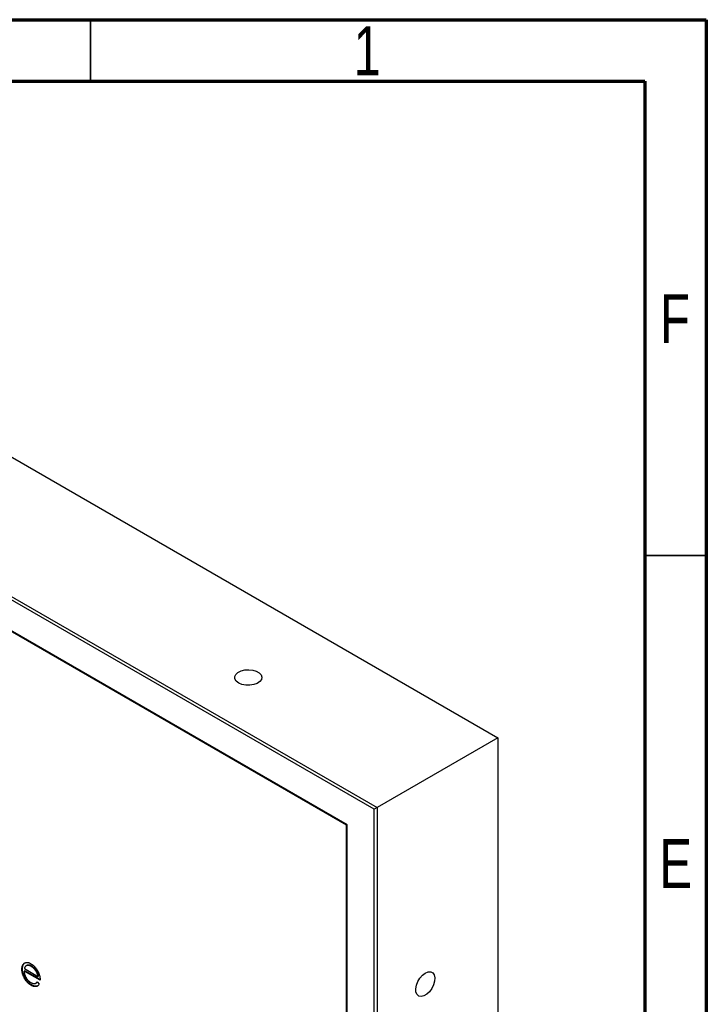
# Model space of a CAD drawing. Header units: millimetres. Extents: x 15 to 415, y 5 to 292.
# Tile 11 of 11: x 359 to 415, y 212 to 292. Entities that reach past the tile are written whole.
import ezdxf

# ---------------------------------------------------------------- set-up
doc = ezdxf.new("R2010")
doc.units = ezdxf.units.MM
doc.styles.add('SLDTEXTSTYLE0', font='TXT', dxfattribs={"width": 0.75})

msp = doc.modelspace()

# ---------------------------------------------------------------- linework, layer by layer
at = {"color": 7, "linetype": 'Continuous', "lineweight": 70}
for p, q in [((15, 292), (415, 292)), ((415, 292), (415, 5)), ((20, 287), (410, 287)), ((410, 287), (410, 10))]:
    msp.add_line(p, q, dxfattribs=at)
at = {"color": 7, "linetype": 'Continuous', "lineweight": 35}
for p, q in [((365, 287), (365, 292)), ((410, 248.5), (415, 248.5))]:
    msp.add_line(p, q, dxfattribs=at)
at = {"color": 7, "linetype": 'Continuous', "lineweight": 25}
for p, q in [((321.2379, 278.0416), (398.0768, 233.6835)), ((311.428, 272.3785), (388.2669, 228.0203)), ((388.0312, 227.8842), (311.428, 272.1063)), ((385.8392, 226.6184), (313.62, 268.3096)), ((385.792, 226.5912), (313.6671, 268.228)), ((398.0768, 233.6835), (388.2669, 228.0203)), ((398.0768, 233.6835), (398.0768, 172.7151)), ((388.2669, 228.0203), (388.0312, 227.8842)), ((388.0312, 167.188), (388.0312, 227.8842)), ((388.2669, 228.0203), (388.2669, 167.0519)), ((385.8392, 226.6184), (385.792, 226.5912)), ((385.792, 171.0664), (385.792, 226.5912)), ((385.8392, 170.9847), (385.8392, 226.6184)), ((359.6413, 215.3794), (359.5941, 215.3522)), ((359.8255, 215.2019), (359.7666, 215.1679)), ((359.8447, 215.2111), (359.7976, 215.1839)), ((360.2205, 215.1521), (360.1734, 215.1249)), ((359.4734, 214.914), (359.4262, 214.8868)), ((359.6525, 214.7709), (359.6053, 214.7437)), ((360.9101, 213.9905), (359.6053, 214.7437)), ((359.6241, 214.9397), (360.731, 214.3007)), ((360.9043, 214.0482), (359.6525, 214.7709)), ((360.7782, 214.3279), (360.731, 214.3007)), ((360.2069, 213.6236), (360.1598, 213.5964)), ((360.5511, 213.7531), (360.6101, 213.7872)), ((360.5936, 213.8011), (360.6769, 213.8577)), ((360.6743, 213.8607), (360.8334, 213.6724))]:
    msp.add_line(p, q, dxfattribs=at)
at = {"color": 7, "linetype": 'Continuous', "lineweight": 25, "flags": 128}
for points in [[(377.0286, 238.1329), (376.8339, 238.2852), (376.7256, 238.4638), (376.7134, 238.653), (376.7982, 238.8358), (376.9727, 238.9961), (377.2212, 239.1196), (377.5217, 239.1953), (377.8476, 239.2165), (378.1698, 239.1813), (378.4596, 239.0928), (378.6915, 238.959), (378.8447, 238.7916), (378.9057, 238.6057), (378.869, 238.4176), (378.7378, 238.2441), (378.524, 238.1006), (378.2463, 237.9999), (377.9296, 237.9509), (377.6019, 237.958), (377.2924, 238.0205), (377.0286, 238.1329)], [(392.1843, 214.577), (392.4135, 214.6694), (392.6224, 214.6738), (392.7924, 214.5898), (392.9083, 214.4249), (392.9599, 214.1937), (392.9426, 213.9167), (392.8579, 213.6185), (392.7133, 213.3258), (392.5218, 213.0643), (392.3002, 212.8575), (392.0684, 212.7237), (391.8468, 212.6747), (391.6552, 212.7149), (391.5107, 212.8408), (391.426, 213.0411), (391.4086, 213.2981), (391.4602, 213.5889), (391.5762, 213.8877), (391.7461, 214.1679), (391.955, 214.4047), (392.1843, 214.577)]]:
    msp.add_lwpolyline(points, dxfattribs=at)
at = {"color": 7, "linetype": 'Continuous', "lineweight": 25}
for points, knots in [([(359.4262, 214.8868), (359.4268, 214.9123), (359.428, 214.9629), (359.4356, 215.0345), (359.4489, 215.1005), (359.4673, 215.1616), (359.491, 215.2174), (359.52, 215.2681), (359.5543, 215.3134), (359.5808, 215.3392), (359.5941, 215.3522)], [0, 0, 0, 0, 0.1280448, 0.2537679, 0.3774284, 0.5005508, 0.6232959, 0.7465783, 0.8723475, 1, 1, 1, 1]), ([(359.4734, 214.914), (359.474, 214.9396), (359.4752, 214.9901), (359.4827, 215.0617), (359.4961, 215.1277), (359.5144, 215.1888), (359.5381, 215.2447), (359.5671, 215.2953), (359.6014, 215.3406), (359.6279, 215.3664), (359.6413, 215.3794)], [0, 0, 0, 0, 0.1280448, 0.2537679, 0.3774284, 0.5005508, 0.6232959, 0.7465783, 0.8723475, 1, 1, 1, 1]), ([(359.5941, 215.3522), (359.6122, 215.3667), (359.6478, 215.3952), (359.708, 215.4249), (359.7731, 215.4413), (359.8425, 215.4461), (359.9168, 215.4372), (359.9951, 215.4174), (360.0782, 215.3836), (360.1351, 215.3527), (360.1642, 215.337)], [0, 0, 0, 0, 0.1288353, 0.2535893, 0.3746433, 0.49534, 0.6163248, 0.7397593, 0.8668423, 1, 1, 1, 1]), ([(359.7976, 215.1839), (359.7881, 215.1795), (359.7688, 215.1705), (359.7431, 215.1507), (359.7184, 215.1275), (359.696, 215.099), (359.6754, 215.0657), (359.6562, 215.0283), (359.6389, 214.9862), (359.6291, 214.9555), (359.6241, 214.9397)], [0, 0, 0, 0, 0.1099838, 0.2225805, 0.3384999, 0.4587086, 0.5855353, 0.7175177, 0.8546668, 1, 1, 1, 1]), ([(360.1734, 215.1249), (360.1555, 215.1348), (360.1202, 215.1544), (360.0681, 215.1769), (360.0181, 215.1933), (359.9698, 215.204), (359.9239, 215.2078), (359.8793, 215.2068), (359.8372, 215.1985), (359.8109, 215.1888), (359.7976, 215.1839)], [0, 0, 0, 0, 0.131092, 0.2591413, 0.3841618, 0.505992, 0.6290981, 0.7506691, 0.8740389, 1, 1, 1, 1]), ([(360.2205, 215.1521), (360.2026, 215.162), (360.1673, 215.1816), (360.1153, 215.2041), (360.0653, 215.2205), (360.017, 215.2313), (359.971, 215.235), (359.9264, 215.234), (359.8843, 215.2257), (359.858, 215.216), (359.8447, 215.2111)], [0, 0, 0, 0, 0.131092, 0.2591413, 0.3841618, 0.505992, 0.6290981, 0.7506691, 0.8740389, 1, 1, 1, 1]), ([(360.1642, 215.337), (360.1941, 215.3188), (360.2528, 215.2832), (360.3383, 215.2176), (360.4192, 215.1452), (360.4955, 215.0648), (360.5672, 214.9766), (360.6338, 214.8801), (360.6965, 214.7765), (360.7329, 214.7036), (360.7514, 214.6665)], [0, 0, 0, 0, 0.1320402, 0.2590328, 0.3818798, 0.5022584, 0.6227522, 0.7447426, 0.8701089, 1, 1, 1, 1]), ([(360.731, 214.3007), (360.7245, 214.3319), (360.7119, 214.392), (360.6855, 214.4803), (360.6558, 214.5624), (360.6207, 214.639), (360.5809, 214.7121), (360.5349, 214.7823), (360.4833, 214.8512), (360.4265, 214.9171), (360.3662, 214.98), (360.3032, 215.0352), (360.2388, 215.0853), (360.1953, 215.1116), (360.1734, 215.1249)], [0, 0, 0, 0, 0.0962401, 0.1852313, 0.2675005, 0.3444004, 0.4195949, 0.4968906, 0.5766379, 0.6602679, 0.7453866, 0.8300403, 0.9144742, 1, 1, 1, 1]), ([(360.7782, 214.3279), (360.7716, 214.3591), (360.759, 214.4192), (360.7327, 214.5075), (360.703, 214.5896), (360.6678, 214.6663), (360.628, 214.7393), (360.582, 214.8096), (360.5305, 214.8784), (360.4736, 214.9443), (360.4134, 215.0072), (360.3503, 215.0624), (360.2859, 215.1125), (360.2424, 215.1388), (360.2205, 215.1521)], [0, 0, 0, 0, 0.0962401, 0.1852313, 0.2675005, 0.3444004, 0.4195949, 0.4968906, 0.5766379, 0.6602679, 0.7453866, 0.8300403, 0.9144742, 1, 1, 1, 1]), ([(360.1598, 213.5964), (360.1318, 213.6133), (360.0771, 213.6464), (359.9975, 213.705), (359.9226, 213.769), (359.8524, 213.8385), (359.787, 213.914), (359.7262, 213.9952), (359.6699, 214.0818), (359.6197, 214.1733), (359.5745, 214.2663), (359.5347, 214.3591), (359.5013, 214.4508), (359.4742, 214.541), (359.4523, 214.6299), (359.437, 214.7174), (359.4282, 214.8034), (359.4269, 214.8589), (359.4262, 214.8868)], [0, 0, 0, 0, 0.0715787, 0.1396292, 0.2047967, 0.268135, 0.3298137, 0.3913014, 0.4534335, 0.5165517, 0.5796313, 0.6411189, 0.701294, 0.7608103, 0.8199317, 0.8789196, 0.9389828, 1, 1, 1, 1]), ([(360.2069, 213.6236), (360.1789, 213.6405), (360.1242, 213.6736), (360.0447, 213.7322), (359.9698, 213.7962), (359.8995, 213.8657), (359.8341, 213.9413), (359.7734, 214.0224), (359.717, 214.109), (359.6668, 214.2005), (359.6217, 214.2935), (359.5818, 214.3863), (359.5485, 214.478), (359.5213, 214.5682), (359.4994, 214.6571), (359.4842, 214.7446), (359.4754, 214.8306), (359.474, 214.8861), (359.4734, 214.914)], [0, 0, 0, 0, 0.0715787, 0.1396292, 0.2047967, 0.268135, 0.3298137, 0.3913014, 0.4534335, 0.5165517, 0.5796313, 0.6411189, 0.701294, 0.7608103, 0.8199317, 0.8789196, 0.9389828, 1, 1, 1, 1]), ([(359.6053, 214.7437), (359.6062, 214.721), (359.6079, 214.6764), (359.616, 214.6079), (359.6287, 214.5398), (359.6465, 214.4721), (359.6681, 214.4051), (359.6945, 214.3383), (359.7261, 214.272), (359.7613, 214.2066), (359.8004, 214.1438), (359.8417, 214.084), (359.8855, 214.0285), (359.9316, 213.9774), (359.98, 213.9303), (360.0305, 213.8881), (360.0832, 213.8489), (360.1191, 213.8272), (360.1374, 213.8161)], [0, 0, 0, 0, 0.0683846, 0.1344756, 0.1983911, 0.2607535, 0.3218292, 0.3830372, 0.4446531, 0.507398, 0.5698252, 0.6307776, 0.6909287, 0.7509451, 0.8110495, 0.8723309, 0.9350041, 1, 1, 1, 1]), ([(360.7514, 214.6665), (360.764, 214.6393), (360.7892, 214.5852), (360.8207, 214.5024), (360.848, 214.419), (360.8699, 214.3346), (360.8876, 214.2495), (360.9004, 214.1634), (360.9079, 214.0766), (360.9094, 214.0196), (360.9101, 213.9905)], [0, 0, 0, 0, 0.1185218, 0.2362548, 0.3561744, 0.4772497, 0.6015399, 0.7296184, 0.8621583, 1, 1, 1, 1]), ([(360.1374, 213.8161), (360.1553, 213.8062), (360.1907, 213.7865), (360.2436, 213.7638), (360.2955, 213.7463), (360.3464, 213.7339), (360.3952, 213.7265), (360.4404, 213.7256), (360.482, 213.7293), (360.5208, 213.7386), (360.5585, 213.7557), (360.5958, 213.7827), (360.6359, 213.8169), (360.661, 213.8455), (360.6743, 213.8607)], [0, 0, 0, 0, 0.0825923, 0.1638789, 0.2456587, 0.3277257, 0.40861, 0.4857491, 0.5591691, 0.6302685, 0.705306, 0.792065, 0.8897964, 1, 1, 1, 1]), ([(360.8334, 213.6724), (360.8207, 213.6538), (360.796, 213.6175), (360.7536, 213.5725), (360.7091, 213.5358), (360.6606, 213.51), (360.6095, 213.4926), (360.5555, 213.4827), (360.4983, 213.4807), (360.4379, 213.4861), (360.3739, 213.5004), (360.3061, 213.5236), (360.2342, 213.5552), (360.185, 213.5824), (360.1598, 213.5964)], [0, 0, 0, 0, 0.09336986, 0.18166077, 0.26587423, 0.34635478, 0.42459986, 0.50190318, 0.57999209, 0.65844343, 0.73867224, 0.82189415, 0.90880079, 1, 1, 1, 1]), ([(360.7381, 213.5567), (360.6811, 213.5333), (360.5308, 213.4718), (360.331, 213.5655), (360.2069, 213.6236)], [0, 0, 0, 0, 0.3791372, 1, 1, 1, 1])]:
    msp.add_open_spline(points, degree=3, knots=knots, dxfattribs=at)

# ---------------------------------------------------------------- texts
at = {"color": 7, "linetype": 'Continuous', "lineweight": 0, "char_height": 3.9688, "attachment_point": 2, "style": 'SLDTEXTSTYLE0'}
for s, insert in [('1', (387.46, 291.4544)), ('F', (412.4577, 269.7044)), ('E', (412.5078, 225.4544))]:
    msp.add_mtext(s, dxfattribs=dict(at, insert=insert))

doc.saveas('drawing.dxf')
